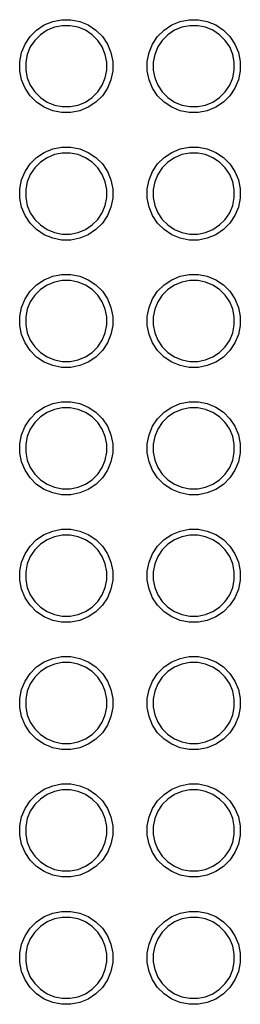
# Model space of a CAD drawing. Extents: x 3.1 to 14.3, y -8.4 to -1.9.
# Tile 3 of 12: x 6.197 to 6.369, y -8.278 to -7.506. Entities that reach past the tile are written whole.
import ezdxf

# ---------------------------------------------------------------- set-up
doc = ezdxf.new("R2010")
doc.units = 0
doc.header["$MEASUREMENT"] = 0
doc.layers.add('BLACK', color=7, linetype='CONTINUOUS')

msp = doc.modelspace()

# ---------------------------------------------------------------- linework, layer by layer
at = {"layer": 'BLACK', "linetype": 'CONTINUOUS'}
for p, q in [((6.20975, -7.51367), (6.21572, -7.50967)), ((6.21572, -7.50967), (6.22236, -7.50693)), ((6.22373, -7.51145), (6.21795, -7.51384)), ((6.22236, -7.50693), (6.22941, -7.50552)), ((6.22987, -7.51023), (6.22373, -7.51145)), ((6.22941, -7.50552), (6.23659, -7.50552)), ((6.23613, -7.51023), (6.22987, -7.51023)), ((6.24227, -7.51145), (6.23613, -7.51023)), ((6.23659, -7.50552), (6.24364, -7.50693)), ((6.24805, -7.51384), (6.24227, -7.51145)), ((6.24364, -7.50693), (6.25028, -7.50967)), ((6.25028, -7.50967), (6.25625, -7.51367)), ((6.30975, -7.51367), (6.31572, -7.50967)), ((6.31572, -7.50967), (6.32236, -7.50693)), ((6.32373, -7.51145), (6.31795, -7.51384)), ((6.32236, -7.50693), (6.32941, -7.50552)), ((6.32987, -7.51023), (6.32373, -7.51145)), ((6.32941, -7.50552), (6.33659, -7.50552)), ((6.33613, -7.51023), (6.32987, -7.51023)), ((6.34227, -7.51145), (6.33613, -7.51023)), ((6.33659, -7.50552), (6.34364, -7.50693)), ((6.34805, -7.51384), (6.34227, -7.51145)), ((6.34364, -7.50693), (6.35028, -7.50967)), ((6.35028, -7.50967), (6.35625, -7.51367)), ((6.20067, -7.52472), (6.20467, -7.51875)), ((6.20467, -7.51875), (6.20975, -7.51367)), ((6.21274, -7.51732), (6.20832, -7.52174)), ((6.21795, -7.51384), (6.21274, -7.51732)), ((6.25326, -7.51732), (6.24805, -7.51384)), ((6.25768, -7.52174), (6.25326, -7.51732)), ((6.25625, -7.51367), (6.26133, -7.51875)), ((6.26133, -7.51875), (6.26532, -7.52472)), ((6.30068, -7.52472), (6.30467, -7.51875)), ((6.30467, -7.51875), (6.30975, -7.51367)), ((6.31274, -7.51732), (6.30832, -7.52174)), ((6.31795, -7.51384), (6.31274, -7.51732)), ((6.35326, -7.51732), (6.34805, -7.51384)), ((6.35768, -7.52174), (6.35326, -7.51732)), ((6.35625, -7.51367), (6.36133, -7.51875)), ((6.36133, -7.51875), (6.36532, -7.52472)), ((6.19793, -7.53136), (6.20067, -7.52472)), ((6.20484, -7.52695), (6.20245, -7.53273)), ((6.20832, -7.52174), (6.20484, -7.52695)), ((6.26116, -7.52695), (6.25768, -7.52174)), ((6.26355, -7.53273), (6.26116, -7.52695)), ((6.26532, -7.52472), (6.26807, -7.53136)), ((6.29793, -7.53136), (6.30068, -7.52472)), ((6.30484, -7.52695), (6.30245, -7.53273)), ((6.30832, -7.52174), (6.30484, -7.52695)), ((6.36116, -7.52695), (6.35768, -7.52174)), ((6.36355, -7.53273), (6.36116, -7.52695)), ((6.36532, -7.52472), (6.36807, -7.53136)), ((6.19652, -7.53841), (6.19793, -7.53136)), ((6.20245, -7.53273), (6.20123, -7.53887)), ((6.26477, -7.53887), (6.26355, -7.53273)), ((6.26807, -7.53136), (6.26948, -7.53841)), ((6.29652, -7.53841), (6.29793, -7.53136)), ((6.30245, -7.53273), (6.30123, -7.53887)), ((6.36477, -7.53887), (6.36355, -7.53273)), ((6.36807, -7.53136), (6.36948, -7.53841)), ((6.19652, -7.54559), (6.19652, -7.53841)), ((6.20123, -7.53887), (6.20123, -7.54513)), ((6.26477, -7.54513), (6.26477, -7.53887)), ((6.26948, -7.53841), (6.26948, -7.54559)), ((6.29652, -7.54559), (6.29652, -7.53841)), ((6.30123, -7.53887), (6.30123, -7.54513)), ((6.36477, -7.54513), (6.36477, -7.53887)), ((6.36948, -7.53841), (6.36948, -7.54559)), ((6.19793, -7.55264), (6.19652, -7.54559)), ((6.20123, -7.54513), (6.20245, -7.55127)), ((6.20245, -7.55127), (6.20484, -7.55705)), ((6.26116, -7.55705), (6.26355, -7.55127)), ((6.26355, -7.55127), (6.26477, -7.54513)), ((6.26948, -7.54559), (6.26807, -7.55264)), ((6.29793, -7.55264), (6.29652, -7.54559)), ((6.30123, -7.54513), (6.30245, -7.55127)), ((6.30245, -7.55127), (6.30484, -7.55705)), ((6.36116, -7.55705), (6.36355, -7.55127)), ((6.36355, -7.55127), (6.36477, -7.54513)), ((6.36948, -7.54559), (6.36807, -7.55264)), ((6.20067, -7.55928), (6.19793, -7.55264)), ((6.20467, -7.56525), (6.20067, -7.55928)), ((6.20484, -7.55705), (6.20832, -7.56226)), ((6.25768, -7.56226), (6.26116, -7.55705)), ((6.26532, -7.55928), (6.26133, -7.56525)), ((6.26807, -7.55264), (6.26532, -7.55928)), ((6.30068, -7.55928), (6.29793, -7.55264)), ((6.30467, -7.56525), (6.30068, -7.55928)), ((6.30484, -7.55705), (6.30832, -7.56226)), ((6.35768, -7.56226), (6.36116, -7.55705)), ((6.36532, -7.55928), (6.36133, -7.56525)), ((6.36807, -7.55264), (6.36532, -7.55928)), ((6.20975, -7.57033), (6.20467, -7.56525)), ((6.20832, -7.56226), (6.21274, -7.56668)), ((6.21274, -7.56668), (6.21795, -7.57016)), ((6.24805, -7.57016), (6.25326, -7.56668)), ((6.25326, -7.56668), (6.25768, -7.56226)), ((6.26133, -7.56525), (6.25625, -7.57033)), ((6.30975, -7.57033), (6.30467, -7.56525)), ((6.30832, -7.56226), (6.31274, -7.56668)), ((6.31274, -7.56668), (6.31795, -7.57016)), ((6.34805, -7.57016), (6.35326, -7.56668)), ((6.35326, -7.56668), (6.35768, -7.56226)), ((6.36133, -7.56525), (6.35625, -7.57033)), ((6.21572, -7.57432), (6.20975, -7.57033)), ((6.22236, -7.57707), (6.21572, -7.57432)), ((6.21795, -7.57016), (6.22373, -7.57255)), ((6.22373, -7.57255), (6.22987, -7.57377)), ((6.22987, -7.57377), (6.23613, -7.57377)), ((6.23613, -7.57377), (6.24227, -7.57255)), ((6.24227, -7.57255), (6.24805, -7.57016)), ((6.25028, -7.57432), (6.24364, -7.57707)), ((6.25625, -7.57033), (6.25028, -7.57432)), ((6.31572, -7.57432), (6.30975, -7.57033)), ((6.32236, -7.57707), (6.31572, -7.57432)), ((6.31795, -7.57016), (6.32373, -7.57255)), ((6.32373, -7.57255), (6.32987, -7.57377)), ((6.32987, -7.57377), (6.33613, -7.57377)), ((6.33613, -7.57377), (6.34227, -7.57255)), ((6.34227, -7.57255), (6.34805, -7.57016)), ((6.35028, -7.57432), (6.34364, -7.57707)), ((6.35625, -7.57033), (6.35028, -7.57432)), ((6.22941, -7.57848), (6.22236, -7.57707)), ((6.23659, -7.57848), (6.22941, -7.57848)), ((6.24364, -7.57707), (6.23659, -7.57848)), ((6.32941, -7.57848), (6.32236, -7.57707)), ((6.33659, -7.57848), (6.32941, -7.57848)), ((6.34364, -7.57707), (6.33659, -7.57848)), ((6.22236, -7.60693), (6.22941, -7.60552)), ((6.22941, -7.60552), (6.23659, -7.60552)), ((6.23659, -7.60552), (6.24364, -7.60693)), ((6.32236, -7.60693), (6.32941, -7.60552)), ((6.32941, -7.60552), (6.33659, -7.60552)), ((6.33659, -7.60552), (6.34364, -7.60693)), ((6.20975, -7.61367), (6.21572, -7.60968)), ((6.21572, -7.60968), (6.22236, -7.60693)), ((6.22373, -7.61145), (6.21795, -7.61384)), ((6.22987, -7.61023), (6.22373, -7.61145)), ((6.23613, -7.61023), (6.22987, -7.61023)), ((6.24227, -7.61145), (6.23613, -7.61023)), ((6.24805, -7.61384), (6.24227, -7.61145)), ((6.24364, -7.60693), (6.25028, -7.60968)), ((6.25028, -7.60968), (6.25625, -7.61367)), ((6.30975, -7.61367), (6.31572, -7.60968)), ((6.31572, -7.60968), (6.32236, -7.60693)), ((6.32373, -7.61145), (6.31795, -7.61384)), ((6.32987, -7.61023), (6.32373, -7.61145)), ((6.33613, -7.61023), (6.32987, -7.61023)), ((6.34227, -7.61145), (6.33613, -7.61023)), ((6.34805, -7.61384), (6.34227, -7.61145)), ((6.34364, -7.60693), (6.35028, -7.60968)), ((6.35028, -7.60968), (6.35625, -7.61367)), ((6.20067, -7.62472), (6.20467, -7.61875)), ((6.20467, -7.61875), (6.20975, -7.61367)), ((6.21274, -7.61732), (6.20832, -7.62174)), ((6.21795, -7.61384), (6.21274, -7.61732)), ((6.25326, -7.61732), (6.24805, -7.61384)), ((6.25768, -7.62174), (6.25326, -7.61732)), ((6.25625, -7.61367), (6.26133, -7.61875)), ((6.26133, -7.61875), (6.26532, -7.62472)), ((6.30068, -7.62472), (6.30467, -7.61875)), ((6.30467, -7.61875), (6.30975, -7.61367)), ((6.31274, -7.61732), (6.30832, -7.62174)), ((6.31795, -7.61384), (6.31274, -7.61732)), ((6.35326, -7.61732), (6.34805, -7.61384)), ((6.35768, -7.62174), (6.35326, -7.61732)), ((6.35625, -7.61367), (6.36133, -7.61875)), ((6.36133, -7.61875), (6.36532, -7.62472)), ((6.19793, -7.63136), (6.20067, -7.62472)), ((6.20484, -7.62695), (6.20245, -7.63273)), ((6.20832, -7.62174), (6.20484, -7.62695)), ((6.26116, -7.62695), (6.25768, -7.62174)), ((6.26355, -7.63273), (6.26116, -7.62695)), ((6.26532, -7.62472), (6.26807, -7.63136)), ((6.29793, -7.63136), (6.30068, -7.62472)), ((6.30484, -7.62695), (6.30245, -7.63273)), ((6.30832, -7.62174), (6.30484, -7.62695)), ((6.36116, -7.62695), (6.35768, -7.62174)), ((6.36355, -7.63273), (6.36116, -7.62695)), ((6.36532, -7.62472), (6.36807, -7.63136)), ((6.19652, -7.63841), (6.19793, -7.63136)), ((6.20245, -7.63273), (6.20123, -7.63887)), ((6.26477, -7.63887), (6.26355, -7.63273)), ((6.26807, -7.63136), (6.26948, -7.63841)), ((6.29652, -7.63841), (6.29793, -7.63136)), ((6.30245, -7.63273), (6.30123, -7.63887)), ((6.36477, -7.63887), (6.36355, -7.63273)), ((6.36807, -7.63136), (6.36948, -7.63841)), ((6.19652, -7.64559), (6.19652, -7.63841)), ((6.20123, -7.63887), (6.20123, -7.64513)), ((6.26477, -7.64513), (6.26477, -7.63887)), ((6.26948, -7.63841), (6.26948, -7.64559)), ((6.29652, -7.64559), (6.29652, -7.63841)), ((6.30123, -7.63887), (6.30123, -7.64513)), ((6.36477, -7.64513), (6.36477, -7.63887)), ((6.36948, -7.63841), (6.36948, -7.64559)), ((6.19793, -7.65264), (6.19652, -7.64559)), ((6.20123, -7.64513), (6.20245, -7.65127)), ((6.20245, -7.65127), (6.20484, -7.65705)), ((6.26116, -7.65705), (6.26355, -7.65127)), ((6.26355, -7.65127), (6.26477, -7.64513)), ((6.26948, -7.64559), (6.26807, -7.65264)), ((6.29793, -7.65264), (6.29652, -7.64559)), ((6.30123, -7.64513), (6.30245, -7.65127)), ((6.30245, -7.65127), (6.30484, -7.65705)), ((6.36116, -7.65705), (6.36355, -7.65127)), ((6.36355, -7.65127), (6.36477, -7.64513)), ((6.36948, -7.64559), (6.36807, -7.65264)), ((6.20067, -7.65928), (6.19793, -7.65264)), ((6.20467, -7.66525), (6.20067, -7.65928)), ((6.20484, -7.65705), (6.20832, -7.66226)), ((6.25768, -7.66226), (6.26116, -7.65705)), ((6.26532, -7.65928), (6.26133, -7.66525)), ((6.26807, -7.65264), (6.26532, -7.65928)), ((6.30068, -7.65928), (6.29793, -7.65264)), ((6.30467, -7.66525), (6.30068, -7.65928)), ((6.30484, -7.65705), (6.30832, -7.66226)), ((6.35768, -7.66226), (6.36116, -7.65705)), ((6.36532, -7.65928), (6.36133, -7.66525)), ((6.36807, -7.65264), (6.36532, -7.65928)), ((6.20975, -7.67033), (6.20467, -7.66525)), ((6.20832, -7.66226), (6.21274, -7.66668)), ((6.21274, -7.66668), (6.21795, -7.67016)), ((6.24805, -7.67016), (6.25326, -7.66668)), ((6.25326, -7.66668), (6.25768, -7.66226)), ((6.26133, -7.66525), (6.25625, -7.67033)), ((6.30975, -7.67033), (6.30467, -7.66525)), ((6.30832, -7.66226), (6.31274, -7.66668)), ((6.31274, -7.66668), (6.31795, -7.67016)), ((6.34805, -7.67016), (6.35326, -7.66668)), ((6.35326, -7.66668), (6.35768, -7.66226)), ((6.36133, -7.66525), (6.35625, -7.67033)), ((6.21572, -7.67432), (6.20975, -7.67033)), ((6.22236, -7.67707), (6.21572, -7.67432)), ((6.21795, -7.67016), (6.22373, -7.67255)), ((6.22373, -7.67255), (6.22987, -7.67377)), ((6.22987, -7.67377), (6.23613, -7.67377)), ((6.23613, -7.67377), (6.24227, -7.67255)), ((6.24227, -7.67255), (6.24805, -7.67016)), ((6.25028, -7.67432), (6.24364, -7.67707)), ((6.25625, -7.67033), (6.25028, -7.67432)), ((6.31572, -7.67432), (6.30975, -7.67033)), ((6.32236, -7.67707), (6.31572, -7.67432)), ((6.31795, -7.67016), (6.32373, -7.67255)), ((6.32373, -7.67255), (6.32987, -7.67377)), ((6.32987, -7.67377), (6.33613, -7.67377)), ((6.33613, -7.67377), (6.34227, -7.67255)), ((6.34227, -7.67255), (6.34805, -7.67016)), ((6.35028, -7.67432), (6.34364, -7.67707)), ((6.35625, -7.67033), (6.35028, -7.67432)), ((6.22941, -7.67848), (6.22236, -7.67707)), ((6.23659, -7.67848), (6.22941, -7.67848)), ((6.24364, -7.67707), (6.23659, -7.67848)), ((6.32941, -7.67848), (6.32236, -7.67707)), ((6.33659, -7.67848), (6.32941, -7.67848)), ((6.34364, -7.67707), (6.33659, -7.67848)), ((6.22236, -7.70693), (6.22941, -7.70552)), ((6.22941, -7.70552), (6.23659, -7.70552)), ((6.23659, -7.70552), (6.24364, -7.70693)), ((6.32236, -7.70693), (6.32941, -7.70552)), ((6.32941, -7.70552), (6.33659, -7.70552)), ((6.33659, -7.70552), (6.34364, -7.70693)), ((6.20467, -7.71875), (6.20975, -7.71367)), ((6.20975, -7.71367), (6.21572, -7.70967)), ((6.21795, -7.71384), (6.21274, -7.71732)), ((6.21572, -7.70967), (6.22236, -7.70693)), ((6.22373, -7.71145), (6.21795, -7.71384)), ((6.22987, -7.71023), (6.22373, -7.71145)), ((6.23613, -7.71023), (6.22987, -7.71023)), ((6.24227, -7.71145), (6.23613, -7.71023)), ((6.24805, -7.71384), (6.24227, -7.71145)), ((6.24364, -7.70693), (6.25028, -7.70967)), ((6.25326, -7.71732), (6.24805, -7.71384)), ((6.25028, -7.70967), (6.25625, -7.71367)), ((6.25625, -7.71367), (6.26133, -7.71875)), ((6.30467, -7.71875), (6.30975, -7.71367)), ((6.30975, -7.71367), (6.31572, -7.70967)), ((6.31795, -7.71384), (6.31274, -7.71732)), ((6.31572, -7.70967), (6.32236, -7.70693)), ((6.32373, -7.71145), (6.31795, -7.71384)), ((6.32987, -7.71023), (6.32373, -7.71145)), ((6.33613, -7.71023), (6.32987, -7.71023)), ((6.34227, -7.71145), (6.33613, -7.71023)), ((6.34805, -7.71384), (6.34227, -7.71145)), ((6.34364, -7.70693), (6.35028, -7.70967)), ((6.35326, -7.71732), (6.34805, -7.71384)), ((6.35028, -7.70967), (6.35625, -7.71367)), ((6.35625, -7.71367), (6.36133, -7.71875)), ((6.20067, -7.72472), (6.20467, -7.71875)), ((6.20832, -7.72174), (6.20484, -7.72695)), ((6.21274, -7.71732), (6.20832, -7.72174)), ((6.25768, -7.72174), (6.25326, -7.71732)), ((6.26116, -7.72695), (6.25768, -7.72174)), ((6.26133, -7.71875), (6.26532, -7.72472)), ((6.30068, -7.72472), (6.30467, -7.71875)), ((6.30832, -7.72174), (6.30484, -7.72695)), ((6.31274, -7.71732), (6.30832, -7.72174)), ((6.35768, -7.72174), (6.35326, -7.71732)), ((6.36116, -7.72695), (6.35768, -7.72174)), ((6.36133, -7.71875), (6.36532, -7.72472)), ((6.19793, -7.73136), (6.20067, -7.72472)), ((6.20484, -7.72695), (6.20245, -7.73273)), ((6.26355, -7.73273), (6.26116, -7.72695)), ((6.26532, -7.72472), (6.26807, -7.73136)), ((6.29793, -7.73136), (6.30068, -7.72472)), ((6.30484, -7.72695), (6.30245, -7.73273)), ((6.36355, -7.73273), (6.36116, -7.72695)), ((6.36532, -7.72472), (6.36807, -7.73136)), ((6.19652, -7.73841), (6.19793, -7.73136)), ((6.20245, -7.73273), (6.20123, -7.73887)), ((6.26477, -7.73887), (6.26355, -7.73273)), ((6.26807, -7.73136), (6.26948, -7.73841)), ((6.29652, -7.73841), (6.29793, -7.73136)), ((6.30245, -7.73273), (6.30123, -7.73887)), ((6.36477, -7.73887), (6.36355, -7.73273)), ((6.36807, -7.73136), (6.36948, -7.73841)), ((6.19652, -7.74559), (6.19652, -7.73841)), ((6.20123, -7.73887), (6.20123, -7.74513)), ((6.26477, -7.74513), (6.26477, -7.73887)), ((6.26948, -7.73841), (6.26948, -7.74559)), ((6.29652, -7.74559), (6.29652, -7.73841)), ((6.30123, -7.73887), (6.30123, -7.74513)), ((6.36477, -7.74513), (6.36477, -7.73887)), ((6.36948, -7.73841), (6.36948, -7.74559)), ((6.19793, -7.75264), (6.19652, -7.74559)), ((6.20067, -7.75928), (6.19793, -7.75264)), ((6.20123, -7.74513), (6.20245, -7.75127)), ((6.20245, -7.75127), (6.20484, -7.75705)), ((6.26116, -7.75705), (6.26355, -7.75127)), ((6.26355, -7.75127), (6.26477, -7.74513)), ((6.26807, -7.75264), (6.26532, -7.75928)), ((6.26948, -7.74559), (6.26807, -7.75264)), ((6.29793, -7.75264), (6.29652, -7.74559)), ((6.30068, -7.75928), (6.29793, -7.75264)), ((6.30123, -7.74513), (6.30245, -7.75127)), ((6.30245, -7.75127), (6.30484, -7.75705)), ((6.36116, -7.75705), (6.36355, -7.75127)), ((6.36355, -7.75127), (6.36477, -7.74513)), ((6.36807, -7.75264), (6.36532, -7.75928)), ((6.36948, -7.74559), (6.36807, -7.75264)), ((6.20467, -7.76525), (6.20067, -7.75928)), ((6.20484, -7.75705), (6.20832, -7.76226)), ((6.25768, -7.76226), (6.26116, -7.75705)), ((6.26532, -7.75928), (6.26133, -7.76525)), ((6.30467, -7.76525), (6.30068, -7.75928)), ((6.30484, -7.75705), (6.30832, -7.76226)), ((6.35768, -7.76226), (6.36116, -7.75705)), ((6.36532, -7.75928), (6.36133, -7.76525)), ((6.20975, -7.77033), (6.20467, -7.76525)), ((6.20832, -7.76226), (6.21274, -7.76668)), ((6.21274, -7.76668), (6.21795, -7.77016)), ((6.24805, -7.77016), (6.25326, -7.76668)), ((6.25326, -7.76668), (6.25768, -7.76226)), ((6.26133, -7.76525), (6.25625, -7.77033)), ((6.30975, -7.77033), (6.30467, -7.76525)), ((6.30832, -7.76226), (6.31274, -7.76668)), ((6.31274, -7.76668), (6.31795, -7.77016)), ((6.34805, -7.77016), (6.35326, -7.76668)), ((6.35326, -7.76668), (6.35768, -7.76226)), ((6.36133, -7.76525), (6.35625, -7.77033)), ((6.21572, -7.77433), (6.20975, -7.77033)), ((6.22236, -7.77707), (6.21572, -7.77433)), ((6.21795, -7.77016), (6.22373, -7.77255)), ((6.22373, -7.77255), (6.22987, -7.77377)), ((6.22987, -7.77377), (6.23613, -7.77377)), ((6.23613, -7.77377), (6.24227, -7.77255)), ((6.24227, -7.77255), (6.24805, -7.77016)), ((6.25028, -7.77433), (6.24364, -7.77707)), ((6.25625, -7.77033), (6.25028, -7.77433)), ((6.31572, -7.77433), (6.30975, -7.77033)), ((6.32236, -7.77707), (6.31572, -7.77433)), ((6.31795, -7.77016), (6.32373, -7.77255)), ((6.32373, -7.77255), (6.32987, -7.77377)), ((6.32987, -7.77377), (6.33613, -7.77377)), ((6.33613, -7.77377), (6.34227, -7.77255)), ((6.34227, -7.77255), (6.34805, -7.77016)), ((6.35028, -7.77433), (6.34364, -7.77707)), ((6.35625, -7.77033), (6.35028, -7.77433)), ((6.22941, -7.77848), (6.22236, -7.77707)), ((6.23659, -7.77848), (6.22941, -7.77848)), ((6.24364, -7.77707), (6.23659, -7.77848)), ((6.32941, -7.77848), (6.32236, -7.77707)), ((6.33659, -7.77848), (6.32941, -7.77848)), ((6.34364, -7.77707), (6.33659, -7.77848)), ((6.22236, -7.80693), (6.22941, -7.80552)), ((6.22941, -7.80552), (6.23659, -7.80552)), ((6.23659, -7.80552), (6.24364, -7.80693)), ((6.32236, -7.80693), (6.32941, -7.80552)), ((6.32941, -7.80552), (6.33659, -7.80552)), ((6.33659, -7.80552), (6.34364, -7.80693)), ((6.20467, -7.81875), (6.20975, -7.81367)), ((6.20975, -7.81367), (6.21572, -7.80967)), ((6.21795, -7.81384), (6.21274, -7.81732)), ((6.21572, -7.80967), (6.22236, -7.80693)), ((6.22373, -7.81145), (6.21795, -7.81384)), ((6.22987, -7.81023), (6.22373, -7.81145)), ((6.23613, -7.81023), (6.22987, -7.81023)), ((6.24227, -7.81145), (6.23613, -7.81023)), ((6.24805, -7.81384), (6.24227, -7.81145)), ((6.24364, -7.80693), (6.25028, -7.80967)), ((6.25326, -7.81732), (6.24805, -7.81384)), ((6.25028, -7.80967), (6.25625, -7.81367)), ((6.25625, -7.81367), (6.26133, -7.81875)), ((6.30467, -7.81875), (6.30975, -7.81367)), ((6.30975, -7.81367), (6.31572, -7.80967)), ((6.31795, -7.81384), (6.31274, -7.81732)), ((6.31572, -7.80967), (6.32236, -7.80693)), ((6.32373, -7.81145), (6.31795, -7.81384)), ((6.32987, -7.81023), (6.32373, -7.81145)), ((6.33613, -7.81023), (6.32987, -7.81023)), ((6.34227, -7.81145), (6.33613, -7.81023)), ((6.34805, -7.81384), (6.34227, -7.81145)), ((6.34364, -7.80693), (6.35028, -7.80967)), ((6.35326, -7.81732), (6.34805, -7.81384)), ((6.35028, -7.80967), (6.35625, -7.81367)), ((6.35625, -7.81367), (6.36133, -7.81875)), ((6.20067, -7.82472), (6.20467, -7.81875)), ((6.20832, -7.82174), (6.20484, -7.82695)), ((6.21274, -7.81732), (6.20832, -7.82174)), ((6.25768, -7.82174), (6.25326, -7.81732)), ((6.26116, -7.82695), (6.25768, -7.82174)), ((6.26133, -7.81875), (6.26532, -7.82472)), ((6.30068, -7.82472), (6.30467, -7.81875)), ((6.30832, -7.82174), (6.30484, -7.82695)), ((6.31274, -7.81732), (6.30832, -7.82174)), ((6.35768, -7.82174), (6.35326, -7.81732)), ((6.36116, -7.82695), (6.35768, -7.82174)), ((6.36133, -7.81875), (6.36532, -7.82472)), ((6.19793, -7.83136), (6.20067, -7.82472)), ((6.20484, -7.82695), (6.20245, -7.83273)), ((6.26355, -7.83273), (6.26116, -7.82695)), ((6.26532, -7.82472), (6.26807, -7.83136)), ((6.29793, -7.83136), (6.30068, -7.82472)), ((6.30484, -7.82695), (6.30245, -7.83273)), ((6.36355, -7.83273), (6.36116, -7.82695)), ((6.36532, -7.82472), (6.36807, -7.83136)), ((6.19652, -7.83841), (6.19793, -7.83136)), ((6.20245, -7.83273), (6.20123, -7.83887)), ((6.26477, -7.83887), (6.26355, -7.83273)), ((6.26807, -7.83136), (6.26948, -7.83841)), ((6.29652, -7.83841), (6.29793, -7.83136)), ((6.30245, -7.83273), (6.30123, -7.83887)), ((6.36477, -7.83887), (6.36355, -7.83273)), ((6.36807, -7.83136), (6.36948, -7.83841)), ((6.19652, -7.84559), (6.19652, -7.83841)), ((6.20123, -7.83887), (6.20123, -7.84513)), ((6.20123, -7.84513), (6.20245, -7.85127)), ((6.26355, -7.85127), (6.26477, -7.84513)), ((6.26477, -7.84513), (6.26477, -7.83887)), ((6.26948, -7.83841), (6.26948, -7.84559)), ((6.29652, -7.84559), (6.29652, -7.83841)), ((6.30123, -7.83887), (6.30123, -7.84513)), ((6.30123, -7.84513), (6.30245, -7.85127)), ((6.36355, -7.85127), (6.36477, -7.84513)), ((6.36477, -7.84513), (6.36477, -7.83887)), ((6.36948, -7.83841), (6.36948, -7.84559)), ((6.19793, -7.85264), (6.19652, -7.84559)), ((6.20067, -7.85928), (6.19793, -7.85264)), ((6.20245, -7.85127), (6.20484, -7.85705)), ((6.26116, -7.85705), (6.26355, -7.85127)), ((6.26807, -7.85264), (6.26532, -7.85928)), ((6.26948, -7.84559), (6.26807, -7.85264)), ((6.29793, -7.85264), (6.29652, -7.84559)), ((6.30068, -7.85928), (6.29793, -7.85264)), ((6.30245, -7.85127), (6.30484, -7.85705)), ((6.36116, -7.85705), (6.36355, -7.85127)), ((6.36807, -7.85264), (6.36532, -7.85928)), ((6.36948, -7.84559), (6.36807, -7.85264)), ((6.20467, -7.86525), (6.20067, -7.85928)), ((6.20484, -7.85705), (6.20832, -7.86226)), ((6.25768, -7.86226), (6.26116, -7.85705)), ((6.26532, -7.85928), (6.26133, -7.86525)), ((6.30467, -7.86525), (6.30068, -7.85928)), ((6.30484, -7.85705), (6.30832, -7.86226)), ((6.35768, -7.86226), (6.36116, -7.85705)), ((6.36532, -7.85928), (6.36133, -7.86525)), ((6.20975, -7.87033), (6.20467, -7.86525)), ((6.20832, -7.86226), (6.21274, -7.86668)), ((6.21274, -7.86668), (6.21795, -7.87016)), ((6.24805, -7.87016), (6.25326, -7.86668)), ((6.25326, -7.86668), (6.25768, -7.86226)), ((6.26133, -7.86525), (6.25625, -7.87033)), ((6.30975, -7.87033), (6.30467, -7.86525)), ((6.30832, -7.86226), (6.31274, -7.86668)), ((6.31274, -7.86668), (6.31795, -7.87016)), ((6.34805, -7.87016), (6.35326, -7.86668)), ((6.35326, -7.86668), (6.35768, -7.86226)), ((6.36133, -7.86525), (6.35625, -7.87033)), ((6.21572, -7.87432), (6.20975, -7.87033)), ((6.22236, -7.87707), (6.21572, -7.87432)), ((6.21795, -7.87016), (6.22373, -7.87255)), ((6.22373, -7.87255), (6.22987, -7.87377)), ((6.22987, -7.87377), (6.23613, -7.87377)), ((6.23613, -7.87377), (6.24227, -7.87255)), ((6.24227, -7.87255), (6.24805, -7.87016)), ((6.25028, -7.87432), (6.24364, -7.87707)), ((6.25625, -7.87033), (6.25028, -7.87432)), ((6.31572, -7.87432), (6.30975, -7.87033)), ((6.32236, -7.87707), (6.31572, -7.87432)), ((6.31795, -7.87016), (6.32373, -7.87255)), ((6.32373, -7.87255), (6.32987, -7.87377)), ((6.32987, -7.87377), (6.33613, -7.87377)), ((6.33613, -7.87377), (6.34227, -7.87255)), ((6.34227, -7.87255), (6.34805, -7.87016)), ((6.35028, -7.87432), (6.34364, -7.87707)), ((6.35625, -7.87033), (6.35028, -7.87432)), ((6.22941, -7.87848), (6.22236, -7.87707)), ((6.23659, -7.87848), (6.22941, -7.87848)), ((6.24364, -7.87707), (6.23659, -7.87848)), ((6.32941, -7.87848), (6.32236, -7.87707)), ((6.33659, -7.87848), (6.32941, -7.87848)), ((6.34364, -7.87707), (6.33659, -7.87848)), ((6.21572, -7.90968), (6.22236, -7.90693)), ((6.22236, -7.90693), (6.22941, -7.90552)), ((6.22941, -7.90552), (6.23659, -7.90552)), ((6.23659, -7.90552), (6.24364, -7.90693)), ((6.24364, -7.90693), (6.25028, -7.90968)), ((6.31572, -7.90968), (6.32236, -7.90693)), ((6.32236, -7.90693), (6.32941, -7.90552)), ((6.32941, -7.90552), (6.33659, -7.90552)), ((6.33659, -7.90552), (6.34364, -7.90693)), ((6.34364, -7.90693), (6.35028, -7.90968)), ((6.20467, -7.91875), (6.20975, -7.91367)), ((6.20975, -7.91367), (6.21572, -7.90968)), ((6.21795, -7.91384), (6.21274, -7.91732)), ((6.22373, -7.91145), (6.21795, -7.91384)), ((6.22987, -7.91023), (6.22373, -7.91145)), ((6.23613, -7.91023), (6.22987, -7.91023)), ((6.24227, -7.91145), (6.23613, -7.91023)), ((6.24805, -7.91384), (6.24227, -7.91145)), ((6.25326, -7.91732), (6.24805, -7.91384)), ((6.25028, -7.90968), (6.25625, -7.91367)), ((6.25625, -7.91367), (6.26133, -7.91875)), ((6.30467, -7.91875), (6.30975, -7.91367)), ((6.30975, -7.91367), (6.31572, -7.90968)), ((6.31795, -7.91384), (6.31274, -7.91732)), ((6.32373, -7.91145), (6.31795, -7.91384)), ((6.32987, -7.91023), (6.32373, -7.91145)), ((6.33613, -7.91023), (6.32987, -7.91023)), ((6.34227, -7.91145), (6.33613, -7.91023)), ((6.34805, -7.91384), (6.34227, -7.91145)), ((6.35326, -7.91732), (6.34805, -7.91384)), ((6.35028, -7.90968), (6.35625, -7.91367)), ((6.35625, -7.91367), (6.36133, -7.91875)), ((6.20067, -7.92472), (6.20467, -7.91875)), ((6.20832, -7.92174), (6.20484, -7.92695)), ((6.21274, -7.91732), (6.20832, -7.92174)), ((6.25768, -7.92174), (6.25326, -7.91732)), ((6.26116, -7.92695), (6.25768, -7.92174)), ((6.26133, -7.91875), (6.26532, -7.92472)), ((6.30068, -7.92472), (6.30467, -7.91875)), ((6.30832, -7.92174), (6.30484, -7.92695)), ((6.31274, -7.91732), (6.30832, -7.92174)), ((6.35768, -7.92174), (6.35326, -7.91732)), ((6.36116, -7.92695), (6.35768, -7.92174)), ((6.36133, -7.91875), (6.36532, -7.92472)), ((6.19793, -7.93136), (6.20067, -7.92472)), ((6.20484, -7.92695), (6.20245, -7.93273)), ((6.26355, -7.93273), (6.26116, -7.92695)), ((6.26532, -7.92472), (6.26807, -7.93136)), ((6.29793, -7.93136), (6.30068, -7.92472)), ((6.30484, -7.92695), (6.30245, -7.93273)), ((6.36355, -7.93273), (6.36116, -7.92695)), ((6.36532, -7.92472), (6.36807, -7.93136)), ((6.19652, -7.93841), (6.19793, -7.93136)), ((6.20245, -7.93273), (6.20123, -7.93887)), ((6.26477, -7.93887), (6.26355, -7.93273)), ((6.26807, -7.93136), (6.26948, -7.93841)), ((6.29652, -7.93841), (6.29793, -7.93136)), ((6.30245, -7.93273), (6.30123, -7.93887)), ((6.36477, -7.93887), (6.36355, -7.93273)), ((6.36807, -7.93136), (6.36948, -7.93841)), ((6.19652, -7.94559), (6.19652, -7.93841)), ((6.19793, -7.95264), (6.19652, -7.94559)), ((6.20123, -7.93887), (6.20123, -7.94513)), ((6.20123, -7.94513), (6.20245, -7.95127)), ((6.26355, -7.95127), (6.26477, -7.94513)), ((6.26477, -7.94513), (6.26477, -7.93887)), ((6.26948, -7.94559), (6.26807, -7.95264)), ((6.26948, -7.93841), (6.26948, -7.94559)), ((6.29652, -7.94559), (6.29652, -7.93841)), ((6.29793, -7.95264), (6.29652, -7.94559)), ((6.30123, -7.93887), (6.30123, -7.94513)), ((6.30123, -7.94513), (6.30245, -7.95127)), ((6.36355, -7.95127), (6.36477, -7.94513)), ((6.36477, -7.94513), (6.36477, -7.93887)), ((6.36948, -7.94559), (6.36807, -7.95264)), ((6.36948, -7.93841), (6.36948, -7.94559)), ((6.20067, -7.95928), (6.19793, -7.95264)), ((6.20245, -7.95127), (6.20484, -7.95705)), ((6.26116, -7.95705), (6.26355, -7.95127)), ((6.26807, -7.95264), (6.26532, -7.95928)), ((6.30068, -7.95928), (6.29793, -7.95264)), ((6.30245, -7.95127), (6.30484, -7.95705)), ((6.36116, -7.95705), (6.36355, -7.95127)), ((6.36807, -7.95264), (6.36532, -7.95928)), ((6.20467, -7.96525), (6.20067, -7.95928)), ((6.20484, -7.95705), (6.20832, -7.96226)), ((6.25768, -7.96226), (6.26116, -7.95705)), ((6.26532, -7.95928), (6.26133, -7.96525)), ((6.30467, -7.96525), (6.30068, -7.95928)), ((6.30484, -7.95705), (6.30832, -7.96226)), ((6.35768, -7.96226), (6.36116, -7.95705)), ((6.36532, -7.95928), (6.36133, -7.96525)), ((6.20975, -7.97033), (6.20467, -7.96525)), ((6.20832, -7.96226), (6.21274, -7.96668)), ((6.21274, -7.96668), (6.21795, -7.97016)), ((6.24805, -7.97016), (6.25326, -7.96668)), ((6.25326, -7.96668), (6.25768, -7.96226)), ((6.26133, -7.96525), (6.25625, -7.97033)), ((6.30975, -7.97033), (6.30467, -7.96525)), ((6.30832, -7.96226), (6.31274, -7.96668)), ((6.31274, -7.96668), (6.31795, -7.97016)), ((6.34805, -7.97016), (6.35326, -7.96668)), ((6.35326, -7.96668), (6.35768, -7.96226)), ((6.36133, -7.96525), (6.35625, -7.97033)), ((6.21572, -7.97432), (6.20975, -7.97033)), ((6.22236, -7.97707), (6.21572, -7.97432)), ((6.21795, -7.97016), (6.22373, -7.97255)), ((6.22373, -7.97255), (6.22987, -7.97377)), ((6.22987, -7.97377), (6.23613, -7.97377)), ((6.23613, -7.97377), (6.24227, -7.97255)), ((6.24227, -7.97255), (6.24805, -7.97016)), ((6.25028, -7.97432), (6.24364, -7.97707)), ((6.25625, -7.97033), (6.25028, -7.97432)), ((6.31572, -7.97432), (6.30975, -7.97033)), ((6.32236, -7.97707), (6.31572, -7.97432)), ((6.31795, -7.97016), (6.32373, -7.97255)), ((6.32373, -7.97255), (6.32987, -7.97377)), ((6.32987, -7.97377), (6.33613, -7.97377)), ((6.33613, -7.97377), (6.34227, -7.97255)), ((6.34227, -7.97255), (6.34805, -7.97016)), ((6.35028, -7.97432), (6.34364, -7.97707)), ((6.35625, -7.97033), (6.35028, -7.97432)), ((6.22941, -7.97848), (6.22236, -7.97707)), ((6.23659, -7.97848), (6.22941, -7.97848)), ((6.24364, -7.97707), (6.23659, -7.97848)), ((6.32941, -7.97848), (6.32236, -7.97707)), ((6.33659, -7.97848), (6.32941, -7.97848)), ((6.34364, -7.97707), (6.33659, -7.97848)), ((6.21572, -8.00967), (6.22236, -8.00693)), ((6.22236, -8.00693), (6.22941, -8.00552)), ((6.22941, -8.00552), (6.23659, -8.00552)), ((6.23659, -8.00552), (6.24364, -8.00693)), ((6.24364, -8.00693), (6.25028, -8.00967)), ((6.31572, -8.00967), (6.32236, -8.00693)), ((6.32236, -8.00693), (6.32941, -8.00552)), ((6.32941, -8.00552), (6.33659, -8.00552)), ((6.33659, -8.00552), (6.34364, -8.00693)), ((6.34364, -8.00693), (6.35028, -8.00967)), ((6.20467, -8.01875), (6.20975, -8.01367)), ((6.20975, -8.01367), (6.21572, -8.00967)), ((6.21795, -8.01384), (6.21274, -8.01732)), ((6.22373, -8.01145), (6.21795, -8.01384)), ((6.22987, -8.01023), (6.22373, -8.01145)), ((6.23613, -8.01023), (6.22987, -8.01023)), ((6.24227, -8.01145), (6.23613, -8.01023)), ((6.24805, -8.01384), (6.24227, -8.01145)), ((6.25326, -8.01732), (6.24805, -8.01384)), ((6.25028, -8.00967), (6.25625, -8.01367)), ((6.25625, -8.01367), (6.26133, -8.01875)), ((6.30467, -8.01875), (6.30975, -8.01367)), ((6.30975, -8.01367), (6.31572, -8.00967)), ((6.31795, -8.01384), (6.31274, -8.01732)), ((6.32373, -8.01145), (6.31795, -8.01384)), ((6.32987, -8.01023), (6.32373, -8.01145)), ((6.33613, -8.01023), (6.32987, -8.01023)), ((6.34227, -8.01145), (6.33613, -8.01023)), ((6.34805, -8.01384), (6.34227, -8.01145)), ((6.35326, -8.01732), (6.34805, -8.01384)), ((6.35028, -8.00967), (6.35625, -8.01367)), ((6.35625, -8.01367), (6.36133, -8.01875)), ((6.20067, -8.02472), (6.20467, -8.01875)), ((6.20832, -8.02174), (6.20484, -8.02695)), ((6.21274, -8.01732), (6.20832, -8.02174)), ((6.25768, -8.02174), (6.25326, -8.01732)), ((6.26116, -8.02695), (6.25768, -8.02174)), ((6.26133, -8.01875), (6.26532, -8.02472)), ((6.30068, -8.02472), (6.30467, -8.01875)), ((6.30832, -8.02174), (6.30484, -8.02695)), ((6.31274, -8.01732), (6.30832, -8.02174)), ((6.35768, -8.02174), (6.35326, -8.01732)), ((6.36116, -8.02695), (6.35768, -8.02174)), ((6.36133, -8.01875), (6.36532, -8.02472)), ((6.19793, -8.03136), (6.20067, -8.02472)), ((6.20484, -8.02695), (6.20245, -8.03273)), ((6.26355, -8.03273), (6.26116, -8.02695)), ((6.26532, -8.02472), (6.26807, -8.03136)), ((6.29793, -8.03136), (6.30068, -8.02472)), ((6.30484, -8.02695), (6.30245, -8.03273)), ((6.36355, -8.03273), (6.36116, -8.02695)), ((6.36532, -8.02472), (6.36807, -8.03136)), ((6.19652, -8.03841), (6.19793, -8.03136)), ((6.19652, -8.04559), (6.19652, -8.03841)), ((6.20245, -8.03273), (6.20123, -8.03887)), ((6.26477, -8.03887), (6.26355, -8.03273)), ((6.26807, -8.03136), (6.26948, -8.03841)), ((6.26948, -8.03841), (6.26948, -8.04559)), ((6.29652, -8.03841), (6.29793, -8.03136)), ((6.29652, -8.04559), (6.29652, -8.03841)), ((6.30245, -8.03273), (6.30123, -8.03887)), ((6.36477, -8.03887), (6.36355, -8.03273)), ((6.36807, -8.03136), (6.36948, -8.03841)), ((6.36948, -8.03841), (6.36948, -8.04559)), ((6.19793, -8.05264), (6.19652, -8.04559)), ((6.20123, -8.03887), (6.20123, -8.04513)), ((6.20123, -8.04513), (6.20245, -8.05127)), ((6.26355, -8.05127), (6.26477, -8.04513)), ((6.26477, -8.04513), (6.26477, -8.03887)), ((6.26948, -8.04559), (6.26807, -8.05264)), ((6.29793, -8.05264), (6.29652, -8.04559)), ((6.30123, -8.03887), (6.30123, -8.04513)), ((6.30123, -8.04513), (6.30245, -8.05127)), ((6.36355, -8.05127), (6.36477, -8.04513)), ((6.36477, -8.04513), (6.36477, -8.03887)), ((6.36948, -8.04559), (6.36807, -8.05264)), ((6.20067, -8.05928), (6.19793, -8.05264)), ((6.20245, -8.05127), (6.20484, -8.05705)), ((6.26116, -8.05705), (6.26355, -8.05127)), ((6.26807, -8.05264), (6.26532, -8.05928)), ((6.30068, -8.05928), (6.29793, -8.05264)), ((6.30245, -8.05127), (6.30484, -8.05705)), ((6.36116, -8.05705), (6.36355, -8.05127)), ((6.36807, -8.05264), (6.36532, -8.05928)), ((6.20467, -8.06525), (6.20067, -8.05928)), ((6.20484, -8.05705), (6.20832, -8.06226)), ((6.25768, -8.06226), (6.26116, -8.05705)), ((6.26532, -8.05928), (6.26133, -8.06525)), ((6.30467, -8.06525), (6.30068, -8.05928)), ((6.30484, -8.05705), (6.30832, -8.06226)), ((6.35768, -8.06226), (6.36116, -8.05705)), ((6.36532, -8.05928), (6.36133, -8.06525)), ((6.20975, -8.07033), (6.20467, -8.06525)), ((6.20832, -8.06226), (6.21274, -8.06668)), ((6.21274, -8.06668), (6.21795, -8.07016)), ((6.24805, -8.07016), (6.25326, -8.06668)), ((6.25326, -8.06668), (6.25768, -8.06226)), ((6.26133, -8.06525), (6.25625, -8.07033)), ((6.30975, -8.07033), (6.30467, -8.06525)), ((6.30832, -8.06226), (6.31274, -8.06668)), ((6.31274, -8.06668), (6.31795, -8.07016)), ((6.34805, -8.07016), (6.35326, -8.06668)), ((6.35326, -8.06668), (6.35768, -8.06226)), ((6.36133, -8.06525), (6.35625, -8.07033)), ((6.21572, -8.07432), (6.20975, -8.07033)), ((6.22236, -8.07707), (6.21572, -8.07432)), ((6.21795, -8.07016), (6.22373, -8.07255)), ((6.22941, -8.07848), (6.22236, -8.07707)), ((6.22373, -8.07255), (6.22987, -8.07377)), ((6.22987, -8.07377), (6.23613, -8.07377)), ((6.23613, -8.07377), (6.24227, -8.07255)), ((6.24364, -8.07707), (6.23659, -8.07848)), ((6.24227, -8.07255), (6.24805, -8.07016)), ((6.25028, -8.07432), (6.24364, -8.07707)), ((6.25625, -8.07033), (6.25028, -8.07432)), ((6.31572, -8.07432), (6.30975, -8.07033)), ((6.32236, -8.07707), (6.31572, -8.07432)), ((6.31795, -8.07016), (6.32373, -8.07255)), ((6.32941, -8.07848), (6.32236, -8.07707)), ((6.32373, -8.07255), (6.32987, -8.07377)), ((6.32987, -8.07377), (6.33613, -8.07377)), ((6.33613, -8.07377), (6.34227, -8.07255)), ((6.34364, -8.07707), (6.33659, -8.07848)), ((6.34227, -8.07255), (6.34805, -8.07016)), ((6.35028, -8.07432), (6.34364, -8.07707)), ((6.35625, -8.07033), (6.35028, -8.07432)), ((6.23659, -8.07848), (6.22941, -8.07848)), ((6.33659, -8.07848), (6.32941, -8.07848)), ((6.21572, -8.10967), (6.22236, -8.10693)), ((6.22236, -8.10693), (6.22941, -8.10552)), ((6.22941, -8.10552), (6.23659, -8.10552)), ((6.23659, -8.10552), (6.24364, -8.10693)), ((6.24364, -8.10693), (6.25028, -8.10967)), ((6.31572, -8.10967), (6.32236, -8.10693)), ((6.32236, -8.10693), (6.32941, -8.10552)), ((6.32941, -8.10552), (6.33659, -8.10552)), ((6.33659, -8.10552), (6.34364, -8.10693)), ((6.34364, -8.10693), (6.35028, -8.10967)), ((6.20467, -8.11875), (6.20975, -8.11367)), ((6.20975, -8.11367), (6.21572, -8.10967)), ((6.21795, -8.11384), (6.21274, -8.11732)), ((6.22373, -8.11145), (6.21795, -8.11384)), ((6.22987, -8.11023), (6.22373, -8.11145)), ((6.23613, -8.11023), (6.22987, -8.11023)), ((6.24227, -8.11145), (6.23613, -8.11023)), ((6.24805, -8.11384), (6.24227, -8.11145)), ((6.25326, -8.11732), (6.24805, -8.11384)), ((6.25028, -8.10967), (6.25625, -8.11367)), ((6.25625, -8.11367), (6.26133, -8.11875)), ((6.30467, -8.11875), (6.30975, -8.11367)), ((6.30975, -8.11367), (6.31572, -8.10967)), ((6.31795, -8.11384), (6.31274, -8.11732)), ((6.32373, -8.11145), (6.31795, -8.11384)), ((6.32987, -8.11023), (6.32373, -8.11145)), ((6.33613, -8.11023), (6.32987, -8.11023)), ((6.34227, -8.11145), (6.33613, -8.11023)), ((6.34805, -8.11384), (6.34227, -8.11145)), ((6.35326, -8.11732), (6.34805, -8.11384)), ((6.35028, -8.10967), (6.35625, -8.11367)), ((6.35625, -8.11367), (6.36133, -8.11875)), ((6.20067, -8.12472), (6.20467, -8.11875)), ((6.20832, -8.12174), (6.20484, -8.12695)), ((6.21274, -8.11732), (6.20832, -8.12174)), ((6.25768, -8.12174), (6.25326, -8.11732)), ((6.26116, -8.12695), (6.25768, -8.12174)), ((6.26133, -8.11875), (6.26532, -8.12472)), ((6.30068, -8.12472), (6.30467, -8.11875)), ((6.30832, -8.12174), (6.30484, -8.12695)), ((6.31274, -8.11732), (6.30832, -8.12174)), ((6.35768, -8.12174), (6.35326, -8.11732)), ((6.36116, -8.12695), (6.35768, -8.12174)), ((6.36133, -8.11875), (6.36532, -8.12472)), ((6.19652, -8.13841), (6.19793, -8.13136)), ((6.19793, -8.13136), (6.20067, -8.12472)), ((6.20484, -8.12695), (6.20245, -8.13273)), ((6.26355, -8.13273), (6.26116, -8.12695)), ((6.26532, -8.12472), (6.26807, -8.13136)), ((6.26807, -8.13136), (6.26948, -8.13841)), ((6.29652, -8.13841), (6.29793, -8.13136)), ((6.29793, -8.13136), (6.30068, -8.12472)), ((6.30484, -8.12695), (6.30245, -8.13273)), ((6.36355, -8.13273), (6.36116, -8.12695)), ((6.36532, -8.12472), (6.36807, -8.13136)), ((6.36807, -8.13136), (6.36948, -8.13841)), ((6.19652, -8.14559), (6.19652, -8.13841)), ((6.20245, -8.13273), (6.20123, -8.13887)), ((6.20123, -8.13887), (6.20123, -8.14513)), ((6.26477, -8.13887), (6.26355, -8.13273)), ((6.26477, -8.14513), (6.26477, -8.13887)), ((6.26948, -8.13841), (6.26948, -8.14559)), ((6.29652, -8.14559), (6.29652, -8.13841)), ((6.30245, -8.13273), (6.30123, -8.13887)), ((6.30123, -8.13887), (6.30123, -8.14513)), ((6.36477, -8.13887), (6.36355, -8.13273)), ((6.36477, -8.14513), (6.36477, -8.13887)), ((6.36948, -8.13841), (6.36948, -8.14559)), ((6.19793, -8.15264), (6.19652, -8.14559)), ((6.20123, -8.14513), (6.20245, -8.15127)), ((6.26355, -8.15127), (6.26477, -8.14513)), ((6.26948, -8.14559), (6.26807, -8.15264)), ((6.29793, -8.15264), (6.29652, -8.14559)), ((6.30123, -8.14513), (6.30245, -8.15127)), ((6.36355, -8.15127), (6.36477, -8.14513)), ((6.36948, -8.14559), (6.36807, -8.15264)), ((6.20067, -8.15928), (6.19793, -8.15264)), ((6.20245, -8.15127), (6.20484, -8.15705)), ((6.26116, -8.15705), (6.26355, -8.15127)), ((6.26807, -8.15264), (6.26532, -8.15928)), ((6.30068, -8.15928), (6.29793, -8.15264)), ((6.30245, -8.15127), (6.30484, -8.15705)), ((6.36116, -8.15705), (6.36355, -8.15127)), ((6.36807, -8.15264), (6.36532, -8.15928)), ((6.20467, -8.16525), (6.20067, -8.15928)), ((6.20484, -8.15705), (6.20832, -8.16226)), ((6.20832, -8.16226), (6.21274, -8.16668)), ((6.25326, -8.16668), (6.25768, -8.16226)), ((6.25768, -8.16226), (6.26116, -8.15705)), ((6.26532, -8.15928), (6.26133, -8.16525)), ((6.30467, -8.16525), (6.30068, -8.15928)), ((6.30484, -8.15705), (6.30832, -8.16226)), ((6.30832, -8.16226), (6.31274, -8.16668)), ((6.35326, -8.16668), (6.35768, -8.16226)), ((6.35768, -8.16226), (6.36116, -8.15705)), ((6.36532, -8.15928), (6.36133, -8.16525)), ((6.20975, -8.17033), (6.20467, -8.16525)), ((6.21274, -8.16668), (6.21795, -8.17016)), ((6.21795, -8.17016), (6.22373, -8.17255)), ((6.24227, -8.17255), (6.24805, -8.17016)), ((6.24805, -8.17016), (6.25326, -8.16668)), ((6.26133, -8.16525), (6.25625, -8.17033)), ((6.30975, -8.17033), (6.30467, -8.16525)), ((6.31274, -8.16668), (6.31795, -8.17016)), ((6.31795, -8.17016), (6.32373, -8.17255)), ((6.34227, -8.17255), (6.34805, -8.17016)), ((6.34805, -8.17016), (6.35326, -8.16668)), ((6.36133, -8.16525), (6.35625, -8.17033)), ((6.21572, -8.17432), (6.20975, -8.17033)), ((6.22236, -8.17707), (6.21572, -8.17432)), ((6.22941, -8.17848), (6.22236, -8.17707)), ((6.22373, -8.17255), (6.22987, -8.17377)), ((6.22987, -8.17377), (6.23613, -8.17377)), ((6.23613, -8.17377), (6.24227, -8.17255)), ((6.24364, -8.17707), (6.23659, -8.17848)), ((6.25028, -8.17432), (6.24364, -8.17707)), ((6.25625, -8.17033), (6.25028, -8.17432)), ((6.31572, -8.17432), (6.30975, -8.17033)), ((6.32236, -8.17707), (6.31572, -8.17432)), ((6.32941, -8.17848), (6.32236, -8.17707)), ((6.32373, -8.17255), (6.32987, -8.17377)), ((6.32987, -8.17377), (6.33613, -8.17377)), ((6.33613, -8.17377), (6.34227, -8.17255)), ((6.34364, -8.17707), (6.33659, -8.17848)), ((6.35028, -8.17432), (6.34364, -8.17707)), ((6.35625, -8.17033), (6.35028, -8.17432)), ((6.23659, -8.17848), (6.22941, -8.17848)), ((6.33659, -8.17848), (6.32941, -8.17848)), ((6.21572, -8.20967), (6.22236, -8.20693)), ((6.22236, -8.20693), (6.22941, -8.20552)), ((6.22941, -8.20552), (6.23659, -8.20552)), ((6.23659, -8.20552), (6.24364, -8.20693)), ((6.24364, -8.20693), (6.25028, -8.20967)), ((6.31572, -8.20967), (6.32236, -8.20693)), ((6.32236, -8.20693), (6.32941, -8.20552)), ((6.32941, -8.20552), (6.33659, -8.20552)), ((6.33659, -8.20552), (6.34364, -8.20693)), ((6.34364, -8.20693), (6.35028, -8.20967)), ((6.20467, -8.21875), (6.20975, -8.21367)), ((6.20975, -8.21367), (6.21572, -8.20967)), ((6.21795, -8.21384), (6.21274, -8.21732)), ((6.22373, -8.21145), (6.21795, -8.21384)), ((6.22987, -8.21023), (6.22373, -8.21145)), ((6.23613, -8.21023), (6.22987, -8.21023)), ((6.24227, -8.21145), (6.23613, -8.21023)), ((6.24805, -8.21384), (6.24227, -8.21145)), ((6.25326, -8.21732), (6.24805, -8.21384)), ((6.25028, -8.20967), (6.25625, -8.21367)), ((6.25625, -8.21367), (6.26133, -8.21875)), ((6.30467, -8.21875), (6.30975, -8.21367)), ((6.30975, -8.21367), (6.31572, -8.20967)), ((6.31795, -8.21384), (6.31274, -8.21732)), ((6.32373, -8.21145), (6.31795, -8.21384)), ((6.32987, -8.21023), (6.32373, -8.21145)), ((6.33613, -8.21023), (6.32987, -8.21023)), ((6.34227, -8.21145), (6.33613, -8.21023)), ((6.34805, -8.21384), (6.34227, -8.21145)), ((6.35326, -8.21732), (6.34805, -8.21384)), ((6.35028, -8.20967), (6.35625, -8.21367)), ((6.35625, -8.21367), (6.36133, -8.21875)), ((6.20067, -8.22472), (6.20467, -8.21875)), ((6.20832, -8.22174), (6.20484, -8.22695)), ((6.21274, -8.21732), (6.20832, -8.22174)), ((6.25768, -8.22174), (6.25326, -8.21732)), ((6.26116, -8.22695), (6.25768, -8.22174)), ((6.26133, -8.21875), (6.26532, -8.22472)), ((6.30068, -8.22472), (6.30467, -8.21875)), ((6.30832, -8.22174), (6.30484, -8.22695)), ((6.31274, -8.21732), (6.30832, -8.22174)), ((6.35768, -8.22174), (6.35326, -8.21732)), ((6.36116, -8.22695), (6.35768, -8.22174)), ((6.36133, -8.21875), (6.36532, -8.22472)), ((6.19652, -8.23841), (6.19793, -8.23136)), ((6.19793, -8.23136), (6.20067, -8.22472)), ((6.20484, -8.22695), (6.20245, -8.23273)), ((6.26355, -8.23273), (6.26116, -8.22695)), ((6.26532, -8.22472), (6.26807, -8.23136)), ((6.26807, -8.23136), (6.26948, -8.23841)), ((6.29652, -8.23841), (6.29793, -8.23136)), ((6.29793, -8.23136), (6.30068, -8.22472)), ((6.30484, -8.22695), (6.30245, -8.23273)), ((6.36355, -8.23273), (6.36116, -8.22695)), ((6.36532, -8.22472), (6.36807, -8.23136)), ((6.36807, -8.23136), (6.36948, -8.23841)), ((6.19652, -8.24559), (6.19652, -8.23841)), ((6.20245, -8.23273), (6.20123, -8.23887)), ((6.20123, -8.23887), (6.20123, -8.24513)), ((6.26477, -8.23887), (6.26355, -8.23273)), ((6.26477, -8.24513), (6.26477, -8.23887)), ((6.26948, -8.23841), (6.26948, -8.24559)), ((6.29652, -8.24559), (6.29652, -8.23841)), ((6.30245, -8.23273), (6.30123, -8.23887)), ((6.30123, -8.23887), (6.30123, -8.24513)), ((6.36477, -8.23887), (6.36355, -8.23273)), ((6.36477, -8.24513), (6.36477, -8.23887)), ((6.36948, -8.23841), (6.36948, -8.24559)), ((6.19793, -8.25264), (6.19652, -8.24559)), ((6.20123, -8.24513), (6.20245, -8.25127)), ((6.26355, -8.25127), (6.26477, -8.24513)), ((6.26948, -8.24559), (6.26807, -8.25264)), ((6.29793, -8.25264), (6.29652, -8.24559)), ((6.30123, -8.24513), (6.30245, -8.25127)), ((6.36355, -8.25127), (6.36477, -8.24513)), ((6.36948, -8.24559), (6.36807, -8.25264)), ((6.20067, -8.25928), (6.19793, -8.25264)), ((6.20245, -8.25127), (6.20484, -8.25705)), ((6.26116, -8.25705), (6.26355, -8.25127)), ((6.26807, -8.25264), (6.26532, -8.25928)), ((6.30068, -8.25928), (6.29793, -8.25264)), ((6.30245, -8.25127), (6.30484, -8.25705)), ((6.36116, -8.25705), (6.36355, -8.25127)), ((6.36807, -8.25264), (6.36532, -8.25928)), ((6.20467, -8.26525), (6.20067, -8.25928)), ((6.20484, -8.25705), (6.20832, -8.26226)), ((6.20832, -8.26226), (6.21274, -8.26668)), ((6.25326, -8.26668), (6.25768, -8.26226)), ((6.25768, -8.26226), (6.26116, -8.25705)), ((6.26532, -8.25928), (6.26133, -8.26525)), ((6.30467, -8.26525), (6.30068, -8.25928)), ((6.30484, -8.25705), (6.30832, -8.26226)), ((6.30832, -8.26226), (6.31274, -8.26668)), ((6.35326, -8.26668), (6.35768, -8.26226)), ((6.35768, -8.26226), (6.36116, -8.25705)), ((6.36532, -8.25928), (6.36133, -8.26525)), ((6.20975, -8.27033), (6.20467, -8.26525)), ((6.21572, -8.27432), (6.20975, -8.27033)), ((6.21274, -8.26668), (6.21795, -8.27016)), ((6.21795, -8.27016), (6.22373, -8.27255)), ((6.24227, -8.27255), (6.24805, -8.27016)), ((6.24805, -8.27016), (6.25326, -8.26668)), ((6.25625, -8.27033), (6.25028, -8.27432)), ((6.26133, -8.26525), (6.25625, -8.27033)), ((6.30975, -8.27033), (6.30467, -8.26525)), ((6.31572, -8.27432), (6.30975, -8.27033)), ((6.31274, -8.26668), (6.31795, -8.27016)), ((6.31795, -8.27016), (6.32373, -8.27255)), ((6.34227, -8.27255), (6.34805, -8.27016)), ((6.34805, -8.27016), (6.35326, -8.26668)), ((6.35625, -8.27033), (6.35028, -8.27432)), ((6.36133, -8.26525), (6.35625, -8.27033)), ((6.22236, -8.27707), (6.21572, -8.27432)), ((6.22941, -8.27848), (6.22236, -8.27707)), ((6.22373, -8.27255), (6.22987, -8.27377)), ((6.22987, -8.27377), (6.23613, -8.27377)), ((6.23613, -8.27377), (6.24227, -8.27255)), ((6.24364, -8.27707), (6.23659, -8.27848)), ((6.25028, -8.27432), (6.24364, -8.27707)), ((6.32236, -8.27707), (6.31572, -8.27432)), ((6.32941, -8.27848), (6.32236, -8.27707)), ((6.32373, -8.27255), (6.32987, -8.27377)), ((6.32987, -8.27377), (6.33613, -8.27377)), ((6.33613, -8.27377), (6.34227, -8.27255)), ((6.34364, -8.27707), (6.33659, -8.27848)), ((6.35028, -8.27432), (6.34364, -8.27707)), ((6.23659, -8.27848), (6.22941, -8.27848)), ((6.33659, -8.27848), (6.32941, -8.27848))]:
    msp.add_line(p, q, dxfattribs=at)

doc.saveas('drawing.dxf')
